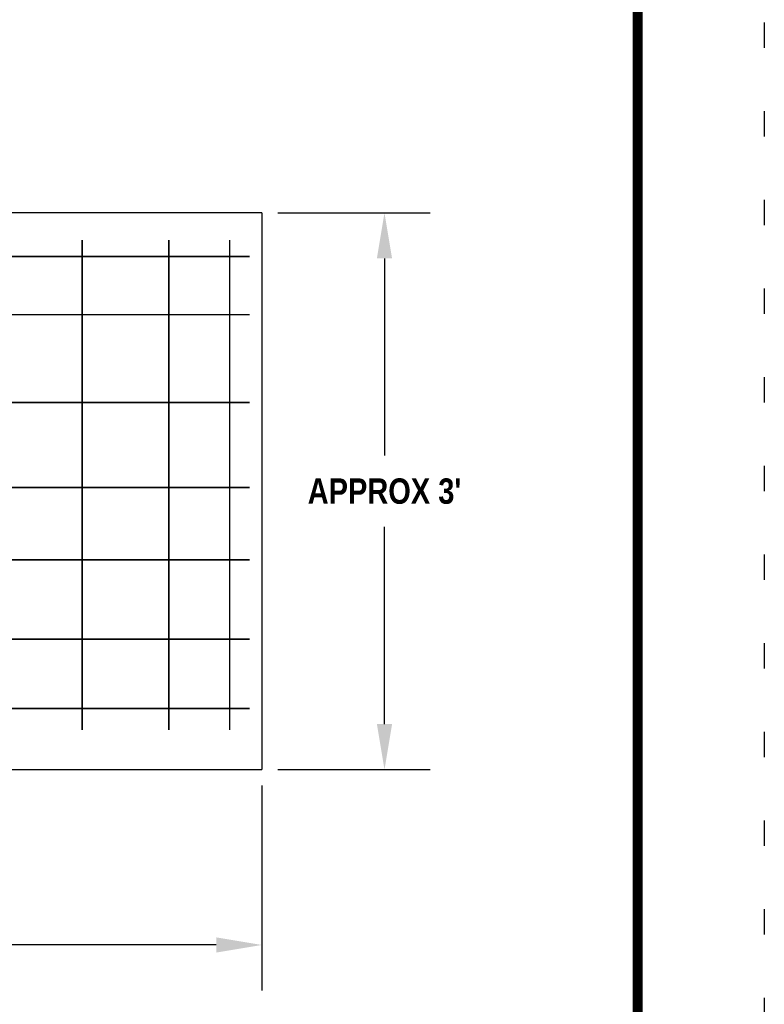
# Model space of a CAD drawing. Header units: inches. Extents: x 63.8 to 72.3, y -3.8 to 7.2.
# Tile 146 of 147: x 69.4 to 72.3, y -1.2 to 2.7. Entities that reach past the tile are written whole.
import ezdxf

# ---------------------------------------------------------------- set-up
doc = ezdxf.new("R2010")
doc.units = ezdxf.units.IN
doc.header["$MEASUREMENT"] = 0
doc.linetypes.add('DOT2', pattern=[0.125, 0, -0.125])
doc.layers.add('BORDER', color=7, linetype='Continuous')
doc.styles.add('TECHNICAL', font='techb___.ttf')
doc.dimstyles.get("Standard").update_dxf_attribs({"dimtxt": 0.18, "dimasz": 0.18, "dimexe": 0.18, "dimexo": 0.0625, "dimgap": 0.09, "dimtad": 0, "dimtih": 1, "dimtoh": 1, "dimdec": 4, "dimzin": 0, "dimdsep": 46, "dimtxsty": 'Standard', "dimcen": 0.09, "dimadec": 0, "dimazin": 0, "dimtfac": 1, "dimtdec": 4, "dimtofl": 0, "dimtmove": 0, "dimatfit": 3, "dimfxl": 1, "dimtolj": 1, "dimtzin": 0, "dimarcsym": 0})

# ---------------------------------------------------------------- blocks, each defined once
blk = doc.blocks.new('*D29')
at = {"color": 0, "lineweight": -2, "transparency": 16777216}
for p, q in [((66.1215, -0.3168), (66.1215, -1.1264)), ((70.3298, -0.3168), (70.3298, -1.1264)), ((66.3015, -0.9464), (67.6945, -0.9464)), ((70.1498, -0.9464), (68.7568, -0.9464))]:
    blk.add_line(p, q, dxfattribs=at)
at = {"color": 0, "transparency": 16777216}
for points in [[(66.3015, -0.9164), (66.3015, -0.9764), (66.1215, -0.9464)], [(70.1498, -0.9164), (70.1498, -0.9764), (70.3298, -0.9464)]]:
    blk.add_solid(points, dxfattribs=at)
at = {"layer": 'Defpoints', "color": 0, "transparency": 16777216}
for p in [(66.1215, -0.2543), (70.3298, -0.2543), (70.3298, -0.9464)]:
    blk.add_point(p, dxfattribs=at)
at = {"color": 0, "transparency": 16777216, "insert": (68.2257, -0.9464), "char_height": 0.06, "attachment_point": 5, "style": 'TECHNICAL'}
blk.add_mtext("\\A1;{\\H1.66667x;APPROX 5'-6'}", dxfattribs=at)
blk = doc.blocks.new('*D30')
at = {"color": 0, "lineweight": -2, "transparency": 16777216}
for p, q in [((70.3923, 1.9438), (70.9939, 1.9438)), ((70.8139, 1.7638), (70.8139, 0.9857)), ((70.8139, -0.0743), (70.8139, 0.7038)), ((70.3923, -0.2543), (70.9939, -0.2543))]:
    blk.add_line(p, q, dxfattribs=at)
at = {"color": 0, "transparency": 16777216}
for points in [[(70.7839, 1.7638), (70.8439, 1.7638), (70.8139, 1.9438)], [(70.7839, -0.0743), (70.8439, -0.0743), (70.8139, -0.2543)]]:
    blk.add_solid(points, dxfattribs=at)
at = {"layer": 'Defpoints', "color": 0, "transparency": 16777216}
for p in [(70.3298, 1.9438), (70.3298, -0.2543), (70.8139, -0.2543)]:
    blk.add_point(p, dxfattribs=at)
at = {"color": 0, "transparency": 16777216, "insert": (70.8139, 0.8447), "char_height": 0.06, "attachment_point": 5, "style": 'TECHNICAL'}
blk.add_mtext("\\A1;{\\H1.66667x;APPROX 3'}", dxfattribs=at)

msp = doc.modelspace()

# ---------------------------------------------------------------- linework, layer by layer
for points in [[(70.32985, 1.94378), (66.12154, 1.94378)], [(70.32985, 1.94378), (70.32985, -0.2543)], [(66.12154, -0.2543), (70.32985, -0.2543)]]:
    msp.add_lwpolyline(points)
at = {"const_width": 0.00625}
for points in [[(69.62053, 1.83692), (69.62053, -0.09754)], [(69.96198, 1.83692), (69.96198, -0.09754)], [(70.20267, 1.83692), (70.20267, -0.09754)], [(70.28145, 1.77139), (66.18963, 1.77139)], [(70.28145, 1.54201), (66.18963, 1.54201)], [(70.28145, 1.19513), (68.80929, 1.19513)], [(70.28145, 0.85945), (68.83168, 0.85945)], [(70.28145, 0.57412), (68.77011, 0.57412)], [(70.28145, 0.26082), (66.18963, 0.26082)], [(70.28145, -0.01333), (66.18963, -0.01333)]]:
    msp.add_lwpolyline(points, dxfattribs=at)
at = {"layer": 'BORDER', "const_width": 0.04}
msp.add_lwpolyline([(64.31371, -3.255), (64.31371, 6.745), (71.81371, 6.745), (71.81371, -3.255)], close=True, dxfattribs=at)
at = {"layer": 'Defpoints', "linetype": 'DOT2', "ltscale": 2}
msp.add_lwpolyline([(63.81371, -3.755), (63.81371, 7.245), (72.31371, 7.245), (72.31371, -3.755)], close=True, dxfattribs=at)

# ---------------------------------------------------------------- dimensions: what is measured, and where the dimension line sits
for p1, distance, text, picture, middle in [((70.32985, 1.94378), 0.4841, "{\\H1.66667x;APPROX 3'}", '*D30', (70.81395, 0.84474)), ((66.12154, -0.2543), -0.69206, "{\\H1.66667x;APPROX 5'-6'}", '*D29', (68.22569, -0.94636))]:
    dim = msp.add_aligned_dim(p1=p1, p2=(70.32985, -0.2543), distance=distance, text=text, dimstyle='Standard', override={"dimtxt": 0.06, "dimtxsty": 'TECHNICAL'})
    dim.commit()
    dim.dimension.update_dxf_attribs({"geometry": picture, "text_midpoint": middle})

doc.saveas('drawing.dxf')
